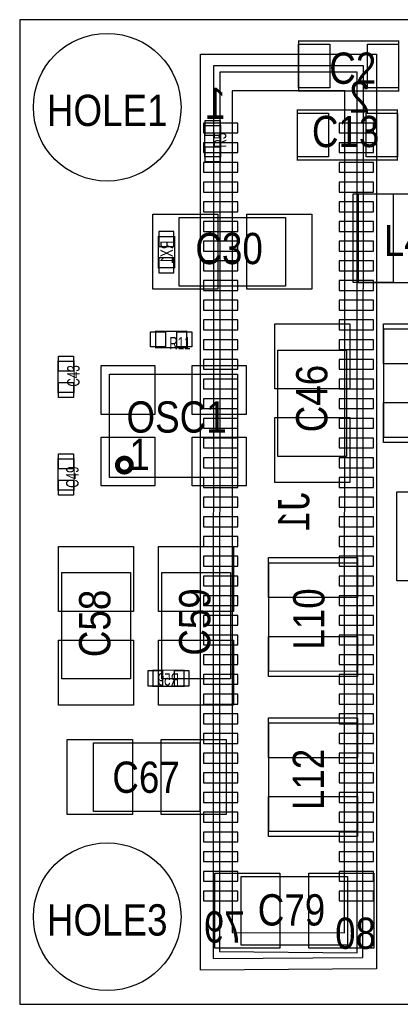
# Model space of a CAD drawing. Extents: x -1181 to 984, y -394 to 394.
# Tile 1 of 5: x -1181 to -877, y -394 to 394. Entities that reach past the tile are written whole.
import ezdxf
from ezdxf.enums import TextEntityAlignment as Align

# ---------------------------------------------------------------- set-up
doc = ezdxf.new("R2010")
doc.units = 0
for name, color, linetype in [('BG_OUTLINE', 1, 'CONTINUOUS'), ('PG_ASSEMBLY_BOTTOM', 2, 'CONTINUOUS'), ('PG_ASSEMBLY_TOP', 3, 'CONTINUOUS'), ('PIN_BOTTOM', 5, 'CONTINUOUS'), ('PIN_TOP', 4, 'CONTINUOUS'), ('RD_ASSEMBLY_BOTTOM', 6, 'CONTINUOUS'), ('RD_ASSEMBLY_TOP', 7, 'CONTINUOUS')]:
    doc.layers.add(name, color=color, linetype=linetype)

msp = doc.modelspace()

# ---------------------------------------------------------------- linework, layer by layer
at = {"layer": 'BG_OUTLINE'}
msp.add_lwpolyline([(984.25, -393.7), (984.25, 393.7), (-1181.1, 393.7), (-1181.1, -393.7)], close=True, dxfattribs=at)
msp.add_lwpolyline([(-1181.1, -93.81), (-1181.1, -393.7)], dxfattribs=at)
at = {"layer": 'PG_ASSEMBLY_BOTTOM'}
for points in [[(-895.63, 366.14), (-895.7, -365.27), (-1036.6, -366.27), (-1036.57, 366.14)], [(-1026.1, 356.85), (-1026.3, -357.17), (-906.7, -356.37), (-906.1, 356.85)], [(-1011.1, 336.85), (-1011.1, -336.37), (-921.2, -336.57), (-921.1, 336.85)]]:
    msp.add_lwpolyline(points, close=True, dxfattribs=at)
msp.add_lwpolyline([(-1021.1, 351.85), (-1021.4, -351.47), (-911.2, -352.47), (-911.1, 351.85), (-1021.1, 351.85), (-1021.1, 346.85)], dxfattribs=at)
at = {"layer": 'PG_ASSEMBLY_BOTTOM', "const_width": 1}
for points in [[(-1070.2, 220.27), (-1070.2, 195.47), (-1057.2, 195.47), (-1057.2, 220.27)], [(-1049.6, -126.5), (-1074.4, -126.5), (-1074.4, -139.5), (-1049.6, -139.5)]]:
    msp.add_lwpolyline(points, close=True, dxfattribs=at)
at = {"layer": 'PG_ASSEMBLY_TOP', "const_width": 1}
for points in [[(-958.02, 376.58), (-878.02, 376.58), (-878.02, 336.58), (-958.02, 336.58)], [(-959.02, 321.58), (-879.02, 321.58), (-879.02, 281.58), (-959.02, 281.58)], [(-1033.2, 284.19), (-1033.2, 308.99), (-1020.2, 308.99), (-1020.2, 284.19)], [(-823.68, 254.33), (-910.3, 254.33), (-910.3, 183.47), (-823.68, 183.47)], [(-1047.6, 131.5), (-1072.4, 131.5), (-1072.4, 144.5), (-1047.6, 144.5)], [(-819.11, 59.8), (-819.11, 146.42), (-889.97, 146.42), (-889.97, 59.8)], [(-1150.5, 95.6), (-1150.5, 120.4), (-1137.5, 120.4), (-1137.5, 95.6)], [(-1137.5, 42.4), (-1137.5, 17.6), (-1150.5, 17.6), (-1150.5, 42.4)], [(-911.07, -127.31), (-911.07, -40.69), (-981.93, -40.69), (-981.93, -127.31)], [(-981.93, -168.69), (-981.93, -255.31), (-911.07, -255.31), (-911.07, -168.69)]]:
    msp.add_lwpolyline(points, close=True, dxfattribs=at)
at = {"layer": 'PG_ASSEMBLY_TOP'}
for points in [[(-968.52, 180.58), (-1053.52, 180.58), (-1053.52, 235.58), (-968.52, 235.58)], [(-919.58, 129.48), (-919.58, 44.48), (-974.58, 44.48), (-974.58, 129.48)], [(-1109.18, 27.66), (-1109.18, 110.34), (-1006.82, 110.34), (-1006.82, 27.66)], [(-1092.5, -48.5), (-1092.5, -133.5), (-1147.5, -133.5), (-1147.5, -48.5)], [(-1012.5, -48.5), (-1012.5, -133.5), (-1067.5, -133.5), (-1067.5, -48.5)], [(-1037, -239.5), (-1122, -239.5), (-1122, -184.5), (-1037, -184.5)], [(-918.9, -346.42), (-1003.9, -346.42), (-1003.9, -291.42), (-918.9, -291.42)]]:
    msp.add_lwpolyline(points, close=True, dxfattribs=at)
at = {"layer": 'PG_ASSEMBLY_TOP', "const_width": 3.94}
msp.add_lwpolyline([(-1091.8, 37.5, 1), (-1102.940157, 37.507874, 1)], format="xyb", close=True, dxfattribs=at)
at = {"layer": 'PIN_BOTTOM'}
for points in [[(-1006.6, 311.025), (-1034.16, 311.025), (-1034.16, 303.155), (-1006.6, 303.155)], [(-898.04, 311.025), (-925.6, 311.025), (-925.6, 303.155), (-898.04, 303.155)], [(-1006.6, 295.275), (-1034.16, 295.275), (-1034.16, 287.405), (-1006.6, 287.405)], [(-898.04, 295.275), (-925.6, 295.275), (-925.6, 287.405), (-898.04, 287.405)], [(-1006.6, 279.525), (-1034.16, 279.525), (-1034.16, 271.655), (-1006.6, 271.655)], [(-898.04, 279.525), (-925.6, 279.525), (-925.6, 271.655), (-898.04, 271.655)], [(-1006.6, 263.775), (-1034.16, 263.775), (-1034.16, 255.905), (-1006.6, 255.905)], [(-898.04, 263.775), (-925.6, 263.775), (-925.6, 255.905), (-898.04, 255.905)], [(-1006.6, 248.025), (-1034.16, 248.025), (-1034.16, 240.155), (-1006.6, 240.155)], [(-898.04, 248.025), (-925.6, 248.025), (-925.6, 240.155), (-898.04, 240.155)], [(-1006.6, 232.285), (-1034.16, 232.285), (-1034.16, 224.415), (-1006.6, 224.415)], [(-898.04, 232.285), (-925.6, 232.285), (-925.6, 224.415), (-898.04, 224.415)], [(-1057.7, 224.38), (-1069.7, 224.38), (-1069.7, 212.38), (-1057.7, 212.38)], [(-1006.6, 216.535), (-1034.16, 216.535), (-1034.16, 208.665), (-1006.6, 208.665)], [(-898.04, 216.535), (-925.6, 216.535), (-925.6, 208.665), (-898.04, 208.665)], [(-1057.7, 203.36), (-1069.7, 203.36), (-1069.7, 191.36), (-1057.7, 191.36)], [(-1006.6, 200.785), (-1034.16, 200.785), (-1034.16, 192.915), (-1006.6, 192.915)], [(-898.04, 200.785), (-925.6, 200.785), (-925.6, 192.915), (-898.04, 192.915)], [(-1006.6, 185.035), (-1034.16, 185.035), (-1034.16, 177.165), (-1006.6, 177.165)], [(-898.04, 185.035), (-925.6, 185.035), (-925.6, 177.165), (-898.04, 177.165)], [(-1006.6, 169.285), (-1034.16, 169.285), (-1034.16, 161.415), (-1006.6, 161.415)], [(-898.04, 169.285), (-925.6, 169.285), (-925.6, 161.415), (-898.04, 161.415)], [(-1006.6, 153.545), (-1034.16, 153.545), (-1034.16, 145.675), (-1006.6, 145.675)], [(-898.04, 153.545), (-925.6, 153.545), (-925.6, 145.675), (-898.04, 145.675)], [(-1006.6, 137.795), (-1034.16, 137.795), (-1034.16, 129.925), (-1006.6, 129.925)], [(-898.04, 137.795), (-925.6, 137.795), (-925.6, 129.925), (-898.04, 129.925)], [(-1006.6, 122.045), (-1034.16, 122.045), (-1034.16, 114.175), (-1006.6, 114.175)], [(-898.04, 122.045), (-925.6, 122.045), (-925.6, 114.175), (-898.04, 114.175)], [(-1006.6, 106.295), (-1034.16, 106.295), (-1034.16, 98.425), (-1006.6, 98.425)], [(-898.04, 106.295), (-925.6, 106.295), (-925.6, 98.425), (-898.04, 98.425)], [(-1006.6, 90.545), (-1034.16, 90.545), (-1034.16, 82.675), (-1006.6, 82.675)], [(-898.04, 90.545), (-925.6, 90.545), (-925.6, 82.675), (-898.04, 82.675)], [(-1006.6, 74.805), (-1034.16, 74.805), (-1034.16, 66.935), (-1006.6, 66.935)], [(-898.04, 74.805), (-925.6, 74.805), (-925.6, 66.935), (-898.04, 66.935)], [(-1006.6, 59.055), (-1034.16, 59.055), (-1034.16, 51.185), (-1006.6, 51.185)], [(-898.04, 59.055), (-925.6, 59.055), (-925.6, 51.185), (-898.04, 51.185)], [(-1006.6, 43.305), (-1034.16, 43.305), (-1034.16, 35.435), (-1006.6, 35.435)], [(-898.04, 43.305), (-925.6, 43.305), (-925.6, 35.435), (-898.04, 35.435)], [(-1006.6, 27.555), (-1034.16, 27.555), (-1034.16, 19.685), (-1006.6, 19.685)], [(-898.04, 27.555), (-925.6, 27.555), (-925.6, 19.685), (-898.04, 19.685)], [(-1006.6, 11.805), (-1034.16, 11.805), (-1034.16, 3.935), (-1006.6, 3.935)], [(-898.04, 11.805), (-925.6, 11.805), (-925.6, 3.935), (-898.04, 3.935)], [(-1006.6, -3.935), (-1034.16, -3.935), (-1034.16, -11.805), (-1006.6, -11.805)], [(-898.04, -3.935), (-925.6, -3.935), (-925.6, -11.805), (-898.04, -11.805)], [(-1006.6, -19.685), (-1034.16, -19.685), (-1034.16, -27.555), (-1006.6, -27.555)], [(-898.04, -19.685), (-925.6, -19.685), (-925.6, -27.555), (-898.04, -27.555)], [(-1006.6, -35.435), (-1034.16, -35.435), (-1034.16, -43.305), (-1006.6, -43.305)], [(-898.04, -35.435), (-925.6, -35.435), (-925.6, -43.305), (-898.04, -43.305)], [(-1006.6, -51.185), (-1034.16, -51.185), (-1034.16, -59.055), (-1006.6, -59.055)], [(-898.04, -51.185), (-925.6, -51.185), (-925.6, -59.055), (-898.04, -59.055)], [(-1006.6, -66.935), (-1034.16, -66.935), (-1034.16, -74.805), (-1006.6, -74.805)], [(-898.04, -66.935), (-925.6, -66.935), (-925.6, -74.805), (-898.04, -74.805)], [(-1006.6, -82.675), (-1034.16, -82.675), (-1034.16, -90.545), (-1006.6, -90.545)], [(-898.04, -82.675), (-925.6, -82.675), (-925.6, -90.545), (-898.04, -90.545)], [(-1006.6, -98.425), (-1034.16, -98.425), (-1034.16, -106.295), (-1006.6, -106.295)], [(-898.04, -98.425), (-925.6, -98.425), (-925.6, -106.295), (-898.04, -106.295)], [(-1006.6, -114.175), (-1034.16, -114.175), (-1034.16, -122.045), (-1006.6, -122.045)], [(-898.04, -114.175), (-925.6, -114.175), (-925.6, -122.045), (-898.04, -122.045)], [(-1066.51, -139), (-1066.51, -127), (-1078.51, -127), (-1078.51, -139)], [(-1045.49, -139), (-1045.49, -127), (-1057.49, -127), (-1057.49, -139)], [(-1006.6, -129.925), (-1034.16, -129.925), (-1034.16, -137.795), (-1006.6, -137.795)], [(-898.04, -129.925), (-925.6, -129.925), (-925.6, -137.795), (-898.04, -137.795)], [(-1006.6, -145.675), (-1034.16, -145.675), (-1034.16, -153.545), (-1006.6, -153.545)], [(-898.04, -145.675), (-925.6, -145.675), (-925.6, -153.545), (-898.04, -153.545)], [(-1006.6, -161.415), (-1034.16, -161.415), (-1034.16, -169.285), (-1006.6, -169.285)], [(-898.04, -161.415), (-925.6, -161.415), (-925.6, -169.285), (-898.04, -169.285)], [(-1006.6, -177.165), (-1034.16, -177.165), (-1034.16, -185.035), (-1006.6, -185.035)], [(-898.04, -177.165), (-925.6, -177.165), (-925.6, -185.035), (-898.04, -185.035)], [(-1006.6, -192.915), (-1034.16, -192.915), (-1034.16, -200.785), (-1006.6, -200.785)], [(-898.04, -192.915), (-925.6, -192.915), (-925.6, -200.785), (-898.04, -200.785)], [(-1006.6, -208.665), (-1034.16, -208.665), (-1034.16, -216.535), (-1006.6, -216.535)], [(-898.04, -208.665), (-925.6, -208.665), (-925.6, -216.535), (-898.04, -216.535)], [(-1006.6, -224.415), (-1034.16, -224.415), (-1034.16, -232.285), (-1006.6, -232.285)], [(-898.04, -224.415), (-925.6, -224.415), (-925.6, -232.285), (-898.04, -232.285)], [(-1006.6, -240.155), (-1034.16, -240.155), (-1034.16, -248.025), (-1006.6, -248.025)], [(-898.04, -240.155), (-925.6, -240.155), (-925.6, -248.025), (-898.04, -248.025)], [(-1006.6, -255.905), (-1034.16, -255.905), (-1034.16, -263.775), (-1006.6, -263.775)], [(-898.04, -255.905), (-925.6, -255.905), (-925.6, -263.775), (-898.04, -263.775)], [(-1006.6, -271.655), (-1034.16, -271.655), (-1034.16, -279.525), (-1006.6, -279.525)], [(-898.04, -271.655), (-925.6, -271.655), (-925.6, -279.525), (-898.04, -279.525)], [(-1006.6, -287.405), (-1034.16, -287.405), (-1034.16, -295.275), (-1006.6, -295.275)], [(-898.04, -287.405), (-925.6, -287.405), (-925.6, -295.275), (-898.04, -295.275)], [(-1006.6, -303.155), (-1034.16, -303.155), (-1034.16, -311.025), (-1006.6, -311.025)], [(-898.04, -303.155), (-925.6, -303.155), (-925.6, -311.025), (-898.04, -311.025)]]:
    msp.add_lwpolyline(points, close=True, dxfattribs=at)
for centre in [(-1111.1, 323.7), (-1111.1, -323.7)]:
    msp.add_circle(centre, 59.055, dxfattribs=at)
at = {"layer": 'PIN_TOP'}
for points in [[(-933.02, 374.08), (-933.02, 339.08), (-958.02, 339.08), (-958.02, 374.08)], [(-878.02, 374.08), (-878.02, 339.08), (-903.02, 339.08), (-903.02, 374.08)], [(-934.02, 319.08), (-934.02, 284.08), (-959.02, 284.08), (-959.02, 319.08)], [(-879.02, 319.08), (-879.02, 284.08), (-904.02, 284.08), (-904.02, 319.08)], [(-1020.7, 301.1), (-1032.7, 301.1), (-1032.7, 313.1), (-1020.7, 313.1)], [(-1020.7, 280.08), (-1032.7, 280.08), (-1032.7, 292.08), (-1020.7, 292.08)], [(-882.49, 254.4), (-882.49, 183.4), (-914.49, 183.4), (-914.49, 254.4)], [(-1074.52, 238.08), (-1022.52, 238.08), (-1022.52, 178.08), (-1074.52, 178.08)], [(-999.52, 238.08), (-947.52, 238.08), (-947.52, 178.08), (-999.52, 178.08)], [(-977.08, 98.48), (-977.08, 150.48), (-917.08, 150.48), (-917.08, 98.48)], [(-819.04, 118.61), (-890.04, 118.61), (-890.04, 150.61), (-819.04, 150.61)], [(-1064.51, 144), (-1064.51, 132), (-1076.51, 132), (-1076.51, 144)], [(-1043.49, 144), (-1043.49, 132), (-1055.49, 132), (-1055.49, 144)], [(-1138, 112.51), (-1150, 112.51), (-1150, 124.51), (-1138, 124.51)], [(-1115.92, 78.04), (-1115.92, 117.04), (-1072.92, 117.04), (-1072.92, 78.04)], [(-1043.08, 78.04), (-1043.08, 117.04), (-1000.08, 117.04), (-1000.08, 78.04)], [(-1138, 91.49), (-1150, 91.49), (-1150, 103.49), (-1138, 103.49)], [(-819.04, 55.61), (-890.04, 55.61), (-890.04, 87.61), (-819.04, 87.61)], [(-977.08, 23.48), (-977.08, 75.48), (-917.08, 75.48), (-917.08, 23.48)], [(-1115.92, 20.96), (-1115.92, 59.96), (-1072.92, 59.96), (-1072.92, 20.96)], [(-1043.08, 20.96), (-1043.08, 59.96), (-1000.08, 59.96), (-1000.08, 20.96)], [(-1150, 46.51), (-1138, 46.51), (-1138, 34.51), (-1150, 34.51)], [(-1150, 25.49), (-1138, 25.49), (-1138, 13.49), (-1150, 13.49)], [(-847.5, 16), (-847.5, -55), (-879.5, -55), (-879.5, 16)], [(-1150, -79.5), (-1150, -27.5), (-1090, -27.5), (-1090, -79.5)], [(-1070, -79.5), (-1070, -27.5), (-1010, -27.5), (-1010, -79.5)], [(-911, -68.5), (-982, -68.5), (-982, -36.5), (-911, -36.5)], [(-911, -131.5), (-982, -131.5), (-982, -99.5), (-911, -99.5)], [(-1150, -154.5), (-1150, -102.5), (-1090, -102.5), (-1090, -154.5)], [(-1070, -154.5), (-1070, -102.5), (-1010, -102.5), (-1010, -154.5)], [(-982, -164.5), (-911, -164.5), (-911, -196.5), (-982, -196.5)], [(-1143, -182), (-1091, -182), (-1091, -242), (-1143, -242)], [(-1068, -182), (-1016, -182), (-1016, -242), (-1068, -242)], [(-982, -227.5), (-911, -227.5), (-911, -259.5), (-982, -259.5)], [(-1024.9, -288.92), (-972.9, -288.92), (-972.9, -348.92), (-1024.9, -348.92)], [(-949.9, -288.92), (-897.9, -288.92), (-897.9, -348.92), (-949.9, -348.92)]]:
    msp.add_lwpolyline(points, close=True, dxfattribs=at)
for centre in [(-1111.1, 323.7), (-1111.1, -323.7)]:
    msp.add_circle(centre, 59.055, dxfattribs=at)

# ---------------------------------------------------------------- texts
at = {"layer": 'PG_ASSEMBLY_BOTTOM', "text_generation_flag": 2, "width": 0.88}
for s, p in [('1', (-1016.1, 314.37)), ('2', (-901.1, 319.37)), ('79', (-1001.1, -344.37)), ('80', (-896.1, -349.37))]:
    msp.add_text(s, height=25, dxfattribs=at).set_placement(p)
at = {"layer": 'PG_ASSEMBLY_TOP', "width": 0.88}
msp.add_text('1', height=25, dxfattribs=at).set_placement((-1093.43, 33.57))
at = {"layer": 'RD_ASSEMBLY_BOTTOM', "text_generation_flag": 2}
for s, height, width, p in [('RX1', 10, 0.7, (-1058.5, 207.8)), ('J1', 25, 0.88, (-949.43, 0))]:
    msp.add_text(s, height=height, rotation=90, dxfattribs=dict(at, width=width)).set_placement(p, align=Align.CENTER)
at = {"layer": 'RD_ASSEMBLY_BOTTOM', "text_generation_flag": 2, "width": 0.7}
msp.add_text('R59', height=10, dxfattribs=at).set_placement((-1062.2, -138.9), align=Align.CENTER)
at = {"layer": 'RD_ASSEMBLY_TOP'}
for s, height, width, p in [('C2', 25, 0.88, (-914.68, 342.42)), ('HOLE1', 25, 0.88, (-1111.1, 308.7)), ('C13', 25, 0.88, (-920.36, 291.79)), ('R11', 10, 0.7, (-1052.91, 129.97)), ('HOLE3', 25, 0.88, (-1111.1, -338.7))]:
    msp.add_text(s, height=height, dxfattribs=dict(at, width=width)).set_placement(p, align=Align.CENTER)
at = {"layer": 'RD_ASSEMBLY_TOP', "width": 0.7}
for s, p in [('R5', (-1015.87, 297.38)), ('C43', (-1133.17, 108.79)), ('C49', (-1133.97, 27.89))]:
    msp.add_text(s, height=10, rotation=90, dxfattribs=at).set_placement(p, align=Align.CENTER)
at = {"layer": 'RD_ASSEMBLY_TOP', "width": 0.88}
for s, p in [('L4', (-889.83, 204.64)), ('C30', (-1040.58, 198.22)), ('OSC1', (-1095.66, 63.49)), ('C67', (-1107, -224.6)), ('C79', (-990.7, -330.68))]:
    msp.add_text(s, height=25, dxfattribs=at).set_placement(p)
for s, p in [('C46', (-935.02, 63.72)), ('L10', (-937.34, -110.12)), ('C58', (-1108.6, -116.1)), ('C59', (-1028.6, -114.9)), ('L12', (-937.64, -238.42))]:
    msp.add_text(s, height=25, rotation=90, dxfattribs=at).set_placement(p)

doc.saveas('drawing.dxf')
